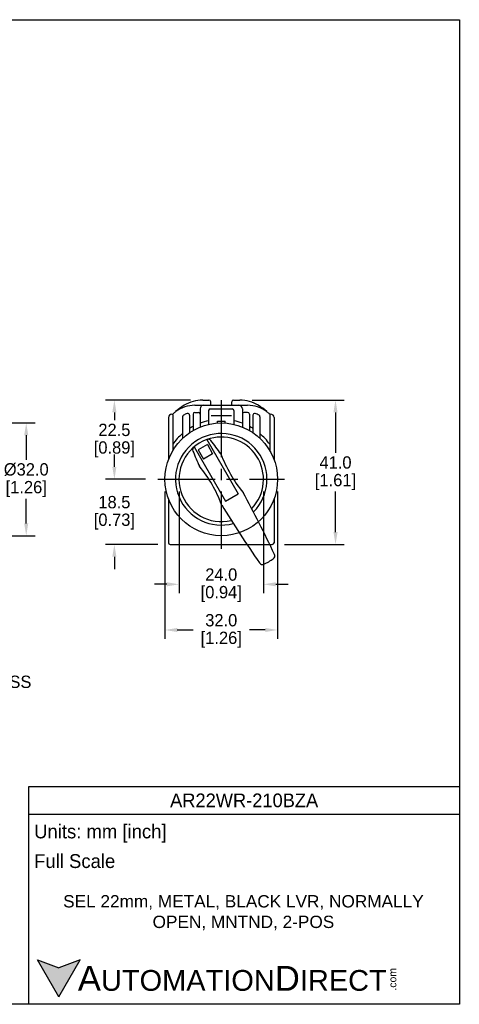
# Model space of a CAD drawing. Header units: inches. Extents: x 3 to 435, y 10 to 289.
# Tile 5 of 5: x 310 to 435, y 10 to 289. Entities that reach past the tile are written whole.
import ezdxf

# ---------------------------------------------------------------- set-up
doc = ezdxf.new("R2010")
doc.units = ezdxf.units.IN
doc.header["$LTSCALE"] = 10
doc.header["$MEASUREMENT"] = 0
doc.linetypes.add('CENTER', pattern=[0.4, 0.25, -0.05, 0.05, -0.05])
for name, color, linetype in [('CENTER', 40, 'CENTER'), ('DIMENSIONS', 140, 'Continuous'), ('TEXT', 140, 'Continuous')]:
    doc.layers.add(name, color=color, linetype=linetype)
doc.styles.add('型式1', font='txt')
doc.dimstyles.get("Standard").update_dxf_attribs({"dimtxt": 3.5, "dimasz": 3.5, "dimexe": 2.5, "dimexo": 3.5, "dimgap": 1, "dimtad": 0, "dimtih": 1, "dimtoh": 1, "dimdec": 1, "dimzin": 0, "dimdsep": 46, "dimtxsty": 'Standard', "dimcen": 0, "dimadec": 0, "dimazin": 0, "dimtfac": 1, "dimtdec": 1, "dimtofl": 0, "dimtmove": 0, "dimatfit": 3, "dimfxl": 1, "dimtolj": 1, "dimtzin": 0, "dimarcsym": 0})

# ---------------------------------------------------------------- blocks, each defined once
blk = doc.blocks.new('*D473')
at = {"layer": 'DEFPOINTS', "color": 0, "transparency": 16777216}
for p in [(372.84, 181.19), (382.07, 140.19), (400.03, 140.19)]:
    blk.add_point(p, dxfattribs=at)
at = {"layer": 'DIMENSIONS', "color": 0, "lineweight": -2, "transparency": 16777216}
for p, q in [((376.34, 181.19), (402.53, 181.19)), ((400.03, 177.69), (400.03, 166.19)), ((400.03, 143.69), (400.03, 155.19)), ((385.57, 140.19), (402.53, 140.19))]:
    blk.add_line(p, q, dxfattribs=at)
at = {"layer": 'DIMENSIONS', "color": 0, "transparency": 16777216}
for points in [[(399.45, 177.69), (400.62, 177.69), (400.03, 181.19)], [(399.45, 143.69), (400.62, 143.69), (400.03, 140.19)]]:
    blk.add_solid(points, dxfattribs=at)
at = {"layer": 'DIMENSIONS', "color": 0, "transparency": 16777216, "char_height": 3.5, "attachment_point": 5}
for s, insert in [('\\A1;41.0', (400.03, 163.44)), ('\\A1;[1.61]', (400.03, 157.94))]:
    blk.add_mtext(s, dxfattribs=dict(at, insert=insert))
blk = doc.blocks.new('*D488')
at = {"layer": 'DEFPOINTS', "color": 0, "transparency": 16777216}
for p in [(337.21, 158.69), (349.57, 158.69), (353.07, 140.19)]:
    blk.add_point(p, dxfattribs=at)
at = {"layer": 'DIMENSIONS', "color": 0, "lineweight": -2, "transparency": 16777216}
for p, q in [((337.21, 162.19), (337.21, 165.69)), ((346.07, 158.69), (334.71, 158.69)), ((349.57, 140.19), (334.71, 140.19)), ((337.21, 136.69), (337.21, 133.19))]:
    blk.add_line(p, q, dxfattribs=at)
at = {"layer": 'DIMENSIONS', "color": 0, "transparency": 16777216}
for points in [[(336.62, 162.19), (337.79, 162.19), (337.21, 158.69)], [(336.62, 136.69), (337.79, 136.69), (337.21, 140.19)]]:
    blk.add_solid(points, dxfattribs=at)
at = {"layer": 'DIMENSIONS', "color": 0, "transparency": 16777216, "char_height": 3.5, "attachment_point": 5}
for s, insert in [('\\A1;18.5', (337.21, 152.19)), ('\\A1;[0.73]', (337.21, 146.69))]:
    blk.add_mtext(s, dxfattribs=dict(at, insert=insert))
blk = doc.blocks.new('*D474')
at = {"layer": 'DEFPOINTS', "color": 0, "transparency": 16777216}
for p in [(355.57, 158.69), (379.57, 158.69), (379.57, 128.89)]:
    blk.add_point(p, dxfattribs=at)
at = {"layer": 'DIMENSIONS', "color": 0, "lineweight": -2, "transparency": 16777216}
for p, q in [((355.57, 155.19), (355.57, 126.39)), ((379.57, 155.19), (379.57, 126.39)), ((352.07, 128.89), (348.57, 128.89)), ((383.07, 128.89), (386.57, 128.89))]:
    blk.add_line(p, q, dxfattribs=at)
at = {"layer": 'DIMENSIONS', "color": 0, "transparency": 16777216}
for points in [[(352.07, 129.48), (352.07, 128.31), (355.57, 128.89)], [(383.07, 129.48), (383.07, 128.31), (379.57, 128.89)]]:
    blk.add_solid(points, dxfattribs=at)
at = {"layer": 'DIMENSIONS', "color": 0, "transparency": 16777216, "char_height": 3.5, "attachment_point": 5}
for s, insert in [('\\A1;24.0', (367.57, 131.64)), ('\\A1;[0.94]', (367.57, 126.14))]:
    blk.add_mtext(s, dxfattribs=dict(at, insert=insert))
blk = doc.blocks.new('*D475')
at = {"layer": 'DEFPOINTS', "color": 0, "transparency": 16777216}
for p in [(351.57, 158.69), (383.57, 158.69), (383.57, 115.93)]:
    blk.add_point(p, dxfattribs=at)
at = {"layer": 'DIMENSIONS', "color": 0, "lineweight": -2, "transparency": 16777216}
for p, q in [((351.57, 155.19), (351.57, 113.43)), ((383.57, 155.19), (383.57, 113.43)), ((355.07, 115.93), (359.57, 115.93)), ((380.07, 115.93), (375.57, 115.93))]:
    blk.add_line(p, q, dxfattribs=at)
at = {"layer": 'DIMENSIONS', "color": 0, "transparency": 16777216}
for points in [[(355.07, 116.51), (355.07, 115.35), (351.57, 115.93)], [(380.07, 116.51), (380.07, 115.35), (383.57, 115.93)]]:
    blk.add_solid(points, dxfattribs=at)
at = {"layer": 'DIMENSIONS', "color": 0, "transparency": 16777216, "char_height": 3.5, "attachment_point": 5}
for s, insert in [('\\A1;32.0', (367.57, 118.68)), ('\\A1;[1.26]', (367.57, 113.18))]:
    blk.add_mtext(s, dxfattribs=dict(at, insert=insert))
blk = doc.blocks.new('*D476')
at = {"layer": 'DEFPOINTS', "color": 0, "transparency": 16777216}
for p in [(288.06, 174.69), (288.06, 142.69), (312.17, 142.69)]:
    blk.add_point(p, dxfattribs=at)
at = {"layer": 'DIMENSIONS', "color": 0, "lineweight": -2, "transparency": 16777216}
for p, q in [((291.56, 174.69), (314.67, 174.69)), ((312.17, 171.19), (312.17, 164.19)), ((312.17, 146.19), (312.17, 153.19)), ((291.56, 142.69), (314.67, 142.69))]:
    blk.add_line(p, q, dxfattribs=at)
at = {"layer": 'DIMENSIONS', "color": 0, "transparency": 16777216}
for points in [[(311.58, 171.19), (312.75, 171.19), (312.17, 174.69)], [(311.58, 146.19), (312.75, 146.19), (312.17, 142.69)]]:
    blk.add_solid(points, dxfattribs=at)
at = {"layer": 'DIMENSIONS', "color": 0, "transparency": 16777216, "char_height": 3.5, "attachment_point": 5}
for s, insert in [('\\A1;%%C32.0', (312.17, 161.44)), ('\\A1;[1.26]', (312.17, 155.94))]:
    blk.add_mtext(s, dxfattribs=dict(at, insert=insert))
blk = doc.blocks.new('*D480')
at = {"layer": 'DEFPOINTS', "color": 0, "transparency": 16777216}
for p in [(276.66, 144.14), (277.66, 144.69), (277.66, 115.62)]:
    blk.add_point(p, dxfattribs=at)
at = {"layer": 'DIMENSIONS', "color": 0, "lineweight": -2, "transparency": 16777216}
for p, q in [((276.66, 140.64), (276.66, 113.12)), ((277.66, 141.19), (277.66, 113.12)), ((273.16, 115.62), (269.66, 115.62)), ((281.16, 115.62), (284.66, 115.62))]:
    blk.add_line(p, q, dxfattribs=at)
at = {"layer": 'DIMENSIONS', "color": 0, "transparency": 16777216}
for points in [[(273.16, 116.2), (273.16, 115.03), (276.66, 115.62)], [(281.16, 116.2), (281.16, 115.03), (277.66, 115.62)]]:
    blk.add_solid(points, dxfattribs=at)
at = {"layer": 'DIMENSIONS', "color": 0, "transparency": 16777216, "char_height": 3.5, "attachment_point": 5}
for s, insert in [('\\A1;1.0', (300.24, 118.37)), ('\\A1;[0.04]\\PPANEL\\PTHICKNESS', (300.24, 107.03))]:
    blk.add_mtext(s, dxfattribs=dict(at, insert=insert))
blk = doc.blocks.new('*D487')
at = {"layer": 'DEFPOINTS', "color": 0, "transparency": 16777216}
for p in [(337.21, 181.19), (362.3, 181.19), (349.57, 158.69)]:
    blk.add_point(p, dxfattribs=at)
at = {"layer": 'DIMENSIONS', "color": 0, "lineweight": -2, "transparency": 16777216}
for p, q in [((358.8, 181.19), (334.71, 181.19)), ((337.21, 177.69), (337.21, 175.44)), ((337.21, 162.19), (337.21, 164.44)), ((346.07, 158.69), (334.71, 158.69))]:
    blk.add_line(p, q, dxfattribs=at)
at = {"layer": 'DIMENSIONS', "color": 0, "transparency": 16777216}
for points in [[(336.62, 177.69), (337.79, 177.69), (337.21, 181.19)], [(336.62, 162.19), (337.79, 162.19), (337.21, 158.69)]]:
    blk.add_solid(points, dxfattribs=at)
at = {"layer": 'DIMENSIONS', "color": 0, "transparency": 16777216, "char_height": 3.5, "attachment_point": 5}
for s, insert in [('\\A1;22.5', (337.21, 172.69)), ('\\A1;[0.89]', (337.21, 167.19))]:
    blk.add_mtext(s, dxfattribs=dict(at, insert=insert))

msp = doc.modelspace()

# ---------------------------------------------------------------- hatches: boundary and pattern name
at = {"layer": 'TEXT'}
msp.add_hatch(color=256, dxfattribs=at).paths.add_polyline_path([(321.45, 11.8), (327.52, 22.3), (321.45, 20.1), (315.39, 22.3)])

# ---------------------------------------------------------------- linework, layer by layer
for p, q in [((360.07, 179.69), (375.07, 179.69)), ((362.3, 181.19), (364.07, 181.19)), ((364.57, 179.69), (364.57, 180.69)), ((364.57, 179.69), (370.57, 179.69)), ((370.57, 179.69), (370.57, 180.69)), ((371.07, 181.19), (372.84, 181.19)), ((352.57, 176.19), (352.57, 164.26)), ((353.57, 177.19), (353.85, 177.19)), ((353.79, 176.96), (353.79, 166.82)), ((356.57, 176.45), (356.57, 170.31)), ((358.57, 176.87), (358.57, 171.92)), ((359.57, 177.19), (359.57, 172.55)), ((360.07, 177.69), (361.07, 177.69)), ((361.57, 178.69), (361.57, 173.52)), ((363.97, 178.19), (363.97, 174.28)), ((364.47, 178.69), (370.67, 178.69)), ((370.47, 176.69), (364.67, 176.69)), ((371.17, 178.19), (371.17, 174.28)), ((373.57, 178.69), (373.57, 173.52)), ((375.07, 177.69), (374.07, 177.69)), ((375.57, 177.19), (375.57, 172.55)), ((376.57, 176.87), (376.57, 171.92)), ((378.57, 176.45), (378.57, 170.31)), ((381.29, 177.19), (381.57, 177.19)), ((381.35, 176.96), (381.35, 166.82)), ((382.57, 176.19), (382.57, 164.26)), ((366.47, 175.19), (368.67, 175.19)), ((366.47, 174.65), (366.47, 175.19)), ((368.67, 174.65), (368.67, 175.19)), ((359.88, 167.9), (368.8, 152.47)), ((363.62, 168.53), (361.02, 167.03)), ((363.43, 169.95), (372.35, 154.52)), ((363.62, 168.53), (365.12, 165.93)), ((361.02, 167.03), (362.52, 164.43)), ((365.12, 165.93), (362.52, 164.43)), ((368.8, 152.47), (372.35, 154.52)), ((352.57, 153.12), (352.57, 140.69)), ((382.57, 153.12), (382.57, 140.69)), ((353.07, 140.19), (382.07, 140.19))]:
    msp.add_line(p, q)
msp.add_circle((367.57, 158.69), 16)
for centre, radius, start, end in [((367.57, 162.69), 20, 121.7883, 130.3534), ((360.07, 170.69), 9, 90, 126.8699), ((362.3, 171.19), 10, 90, 121.7883), ((362.57, 178.69), 1, 90, 180), ((364.07, 180.69), 0.5, 0, 90), ((371.07, 180.69), 0.5, 90, 180), ((372.57, 178.69), 1, 0, 90), ((372.84, 171.19), 10, 58.2117, 90), ((375.07, 170.69), 9, 53.1301, 90), ((367.57, 162.69), 20, 49.6466, 58.2117), ((353.57, 176.19), 1, 90, 180), ((354.29, 176.96), 0.5, 129.5425, 152.1376), ((366.07, 162.69), 19, 126.8699, 129.5425), ((357.07, 176.45), 0.5, 117.5168, 180), ((360.07, 170.69), 7, 107.9485, 117.5168), ((358.07, 176.87), 0.5, 0, 107.9485), ((360.07, 177.19), 0.5, 90, 180), ((361.07, 177.19), 0.5, 360, 90), ((364.47, 178.19), 0.5, 90, 180), ((370.67, 178.19), 0.5, 0, 90), ((374.07, 177.19), 0.5, 90, 180), ((375.07, 177.19), 0.5, 0, 90), ((377.07, 176.87), 0.5, 72.0515, 180), ((375.07, 170.69), 7, 62.4832, 72.0515), ((378.07, 176.45), 0.5, 0, 62.4832), ((369.07, 162.69), 19, 50.4575, 53.1301), ((380.85, 176.96), 0.5, 27.8624, 50.4575), ((381.57, 176.19), 1, 0, 90), ((367.57, 158.69), 17, 118.0725, 121.9657), ((367.57, 158.69), 17, 102.2258, 110.6673), ((367.57, 158.69), 17, 69.3327, 77.7742), ((367.57, 158.69), 17, 58.0343, 61.9275), ((367.57, 158.69), 17, 130.3202, 144.1421), ((367.57, 158.69), 13, 314.7173, 120), ((367.57, 158.69), 12, 316.1847, 110.1637), ((367.57, 158.69), 17, 35.8579, 49.6798), ((367.57, 158.69), 13, 120, 285.2827), ((367.57, 158.69), 12, 110.1637, 283.8153), ((360.45, 167.08), 1, 130.316, 201.5906), ((363.87, 169.05), 1, 38.4094, 109.684), ((305.88, 123.07), 75, 34.8222, 38.4094), ((429.26, 194.31), 75, 201.5906, 205.1778), ((404.81, 180.19), 40, 200.9313, 219.0687), ((330.33, 137.19), 40, 20.9313, 39.0687), ((110.85, 10.47), 300, 25.0257, 28.7958), ((624.29, 306.91), 300, 211.2042, 214.9743), ((353.07, 140.69), 0.5, 180, 270), ((382.07, 140.69), 0.5, 270, 0), ((381.78, 136.96), 1, 305.9043, 25.0257), ((379.29, 135.52), 1, 214.9743, 294.0957), ((373.57, 148.3), 15, 294.0957, 305.9043)]:
    msp.add_arc(centre, radius, start, end)
at = {"layer": 'CENTER', "ltscale": 6.5}
for p, q in [((367.57, 181.19), (367.57, 137.19)), ((349.57, 158.69), (385.57, 158.69))]:
    msp.add_line(p, q, dxfattribs=at)
at = {"layer": 'DEFPOINTS'}
msp.add_lwpolyline([(435.21, 9.71), (3.41, 9.71), (3.41, 289.11), (435.21, 289.11)], close=True, dxfattribs=at)
at = {"layer": 'TEXT'}
for p, q in [((312.95, 71.49), (435.21, 71.49)), ((312.95, 9.71), (312.95, 71.49)), ((435.21, 71.49), (435.21, 9.71)), ((312.95, 63.63), (435.21, 63.63)), ((321.45, 11.8), (315.39, 22.3)), ((315.39, 22.3), (321.45, 20.1)), ((321.45, 11.8), (327.52, 22.3)), ((327.52, 22.3), (321.45, 20.1)), ((435.21, 9.71), (312.95, 9.71))]:
    msp.add_line(p, q, dxfattribs=at)

# ---------------------------------------------------------------- texts
at = {"layer": 'TEXT', "style": '型式1'}
for s, insert, char_height, width, attachment_point in [('{\\fAR MingtiM BIG-5|b0|i0|c136|p49;\\H1.1078x;AR22WR-210BZA}', (374.08, 67.56), 3.5, 122.2564, 5), ('{\\fArial|b0|i0|c0|p34;     \\H1.2x;A\\H0.8333x;UTOMATION\\H1.2x;D\\H0.8333x;IRECT}', (315.39, 17.04), 5.8906, 99.9641, 4)]:
    msp.add_mtext(s, dxfattribs=dict(at, insert=insert, char_height=char_height, width=width, attachment_point=attachment_point))
at = {"layer": 'TEXT'}
for s, insert, char_height, width, attachment_point in [(' Units: mm [inch]', (312.95, 58.17), 3.9271, 141.0618, 4), (' Full Scale', (312.95, 50.32), 3.9271, 140.6787, 4), ('{\\fArial|b0|i0|c0|p34;SEL 22mm, METAL, BLACK LVR, NORMALLY OPEN, MNTND, 2-POS}', (373.87, 35.7), 3.5, 103.7346, 5)]:
    msp.add_mtext(s, dxfattribs=dict(at, insert=insert, char_height=char_height, width=width, attachment_point=attachment_point))
at = {"layer": 'TEXT', "insert": (415.17, 13.6), "char_height": 2.1206, "width": 6.2841, "attachment_point": 1, "rotation": 90, "style": '型式1'}
msp.add_mtext('{\\fArial|b0|i0|c0|p34;.com}', dxfattribs=at)

# ---------------------------------------------------------------- dimensions: what is measured, and where the dimension line sits
at = {"layer": 'DIMENSIONS'}
for base, p1, p2, picture, middle in [((337.21, 181.19), (349.57, 158.69), (362.3, 181.19), '*D487', (337.21, 169.94)), ((400.03, 140.19), (372.84, 181.19), (382.07, 140.19), '*D473', (400.03, 160.69)), ((337.21, 158.69), (353.07, 140.19), (349.57, 158.69), '*D488', (337.21, 149.44))]:
    dim = msp.add_linear_dim(base=base, p1=p1, p2=p2, angle=90, dimstyle='Standard', override={"dimpost": '\\X'}, dxfattribs=at)
    dim.commit()
    dim.dimension.update_dxf_attribs({"geometry": picture, "text_midpoint": middle})
dim = msp.add_linear_dim(base=(312.17, 142.69), p1=(288.06, 174.69), p2=(288.06, 142.69), angle=90, text='%%C<>', dimstyle='Standard', override={"dimpost": '\\X'}, dxfattribs=at)
dim.commit()
dim.dimension.update_dxf_attribs({"geometry": '*D476', "text_midpoint": (312.17, 158.69)})
for base, p1, p2, picture, middle in [((379.57, 128.89), (355.57, 158.69), (379.57, 158.69), '*D474', (367.57, 128.89)), ((383.57, 115.93), (351.57, 158.69), (383.57, 158.69), '*D475', (367.57, 115.93))]:
    dim = msp.add_linear_dim(base=base, p1=p1, p2=p2, dimstyle='Standard', override={"dimpost": '\\X'}, dxfattribs=at)
    dim.commit()
    dim.dimension.update_dxf_attribs({"geometry": picture, "text_midpoint": middle})
dim = msp.add_linear_dim(base=(277.66, 115.62), p1=(276.66, 144.14), p2=(277.66, 144.69), text='<>\\PPANEL\\PTHICKNESS', dimstyle='Standard', override={"dimpost": '\\X'}, dxfattribs=at)
dim.commit()
dim.dimension.update_dxf_attribs({"geometry": '*D480', "text_midpoint": (300.24, 115.62)})

doc.saveas('drawing.dxf')
